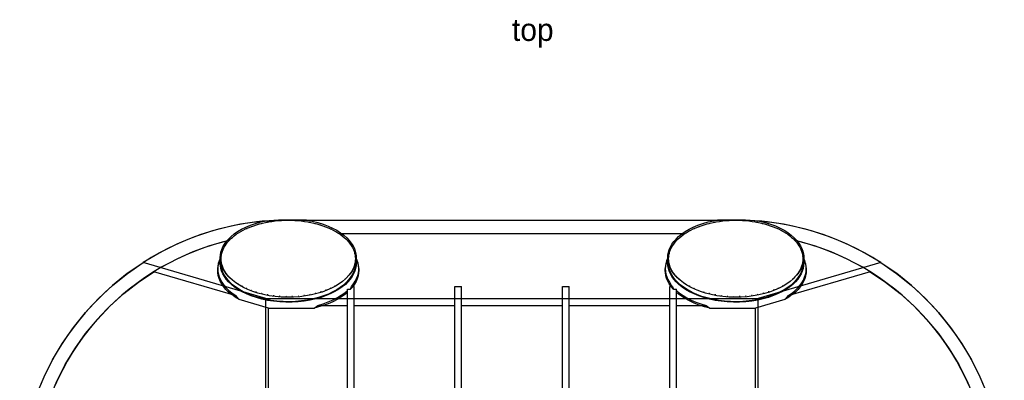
# Model space of a CAD drawing. Header units: millimetres. Extents: x -110 to 3644, y -116 to 106.
# Tile 3 of 10: x -110 to 110, y 24 to 105. Entities that reach past the tile are written whole.
import ezdxf

# ---------------------------------------------------------------- set-up
doc = ezdxf.new("R2010")
doc.units = ezdxf.units.MM
for name, color, linetype in [('HIDDEN', 8, 'Continuous'), ('LABELS', 2, 'Continuous'), ('VISIBLE', 7, 'Continuous')]:
    doc.layers.add(name, color=color, linetype=linetype)

msp = doc.modelspace()

# ---------------------------------------------------------------- linework, layer by layer
at = {"layer": 'HIDDEN'}
for points in [[(-50, 60), (-52.142, 59.962), (-54.28, 59.847), (-56.414, 59.656), (-58.539, 59.389), (-60.653, 59.047), (-62.754, 58.629), (-64.838, 58.136), (-66.904, 57.57), (-68.948, 56.93), (-70.968, 56.217), (-72.961, 55.433), (-74.925, 54.578), (-76.857, 53.654), (-78.755, 52.661), (-80.616, 51.601), (-82.438, 50.475), (-84.219, 49.285), (-85.957, 48.032), (-87.648, 46.718), (-89.292, 45.345), (-90.885, 43.914), (-92.426, 42.426), (-93.914, 40.885), (-95.345, 39.292), (-96.718, 37.648), (-98.032, 35.957), (-99.285, 34.219), (-100.475, 32.438), (-101.601, 30.616), (-102.661, 28.755), (-103.654, 26.857), (-104.578, 24.925), (-105.433, 22.961)], [(-50, 60), (50, 60)], [(105.433, 22.961), (104.578, 24.925), (103.654, 26.857), (102.661, 28.755), (101.601, 30.616), (100.475, 32.438), (99.285, 34.219), (98.032, 35.957), (96.718, 37.648), (95.345, 39.292), (93.914, 40.885), (92.426, 42.426), (90.885, 43.914), (89.292, 45.345), (87.648, 46.718), (85.957, 48.032), (84.219, 49.285), (82.438, 50.475), (80.616, 51.601), (78.755, 52.661), (76.857, 53.654), (74.925, 54.578), (72.961, 55.433), (70.968, 56.217), (68.948, 56.93), (66.904, 57.57), (64.838, 58.136), (62.754, 58.629), (60.653, 59.047), (58.539, 59.389), (56.414, 59.656), (54.28, 59.847), (52.142, 59.962), (50, 60)], [(-63.192, 55.445), (-64.753, 55.058), (-66.801, 54.468), (-68.826, 53.801), (-70.824, 53.06), (-72.794, 52.244), (-74.731, 51.355), (-76.634, 50.395), (-78.5, 49.363), (-80.326, 48.263), (-82.109, 47.096), (-83.848, 45.862), (-85.539, 44.564), (-87.18, 43.204), (-88.77, 41.784), (-90.305, 40.305), (-91.784, 38.77), (-93.204, 37.18), (-94.564, 35.539), (-95.862, 33.848), (-97.096, 32.109), (-98.263, 30.326), (-99.363, 28.5), (-100.395, 26.634), (-101.355, 24.731), (-102.244, 22.794)], [(-63.192, 55.445), (-63.847, 55.293), (-65.741, 54.783), (-67.617, 54.209), (-69.471, 53.571), (-71.303, 52.87), (-73.109, 52.105), (-74.888, 51.279), (-76.638, 50.393), (-78.356, 49.446), (-80.04, 48.442)], [(-38.691, 57), (38.691, 57)], [(102.244, 22.794), (101.355, 24.731), (100.395, 26.634), (99.363, 28.5), (98.263, 30.326), (97.096, 32.109), (95.862, 33.848), (94.564, 35.539), (93.204, 37.18), (91.784, 38.77), (90.305, 40.305), (88.77, 41.784), (87.18, 43.204), (85.539, 44.564), (83.848, 45.862), (82.109, 47.096), (80.326, 48.263), (78.5, 49.363), (76.634, 50.395), (74.731, 51.355), (72.794, 52.244), (70.824, 53.06), (68.826, 53.801), (66.801, 54.468), (64.753, 55.058), (63.192, 55.445)], [(80.04, 48.442), (78.356, 49.446), (76.638, 50.393), (74.888, 51.279), (73.109, 52.105), (71.303, 52.87), (69.471, 53.571), (67.617, 54.209), (65.741, 54.783), (63.847, 55.293), (63.192, 55.445)], [(-64.959, 51.952), (-65.199, 51.509), (-65.451, 50.892), (-65.625, 50.274), (-65.724, 49.658), (-65.744, 49.399), (-65.75, 49.14)], [(-65.75, 48.73), (-65.714, 49.344), (-65.604, 49.956), (-65.421, 50.566), (-65.163, 51.175), (-64.995, 51.476)], [(-65.2, 50.369), (-65.2, 51.598)], [(-65.2, 50.369), (-65.162, 50.983)], [(-65, 50.369), (-64.971, 50.845)], [(-64.973, 51.871), (-64.968, 51.884)], [(-34.25, 49.14), (-34.286, 49.753), (-34.396, 50.365), (-34.579, 50.976), (-34.837, 51.584), (-35.041, 51.949)], [(-35.032, 51.884), (-35.027, 51.871)], [(-35.028, 50.856), (-35.018, 50.791), (-35.005, 50.58), (-35, 50.369)], [(-35.005, 51.476), (-34.861, 51.222), (-34.593, 50.605), (-34.403, 49.987), (-34.29, 49.371), (-34.26, 49.051), (-34.25, 48.73)], [(-34.838, 50.983), (-34.8, 50.369)], [(-34.8, 51.598), (-34.8, 50.369)], [(35.041, 51.95), (34.812, 51.532), (34.557, 50.914), (34.38, 50.297), (34.278, 49.681), (34.25, 49.14)], [(34.25, 48.73), (34.286, 49.344), (34.396, 49.956), (34.579, 50.566), (34.837, 51.175), (35.005, 51.476)], [(34.8, 50.369), (34.8, 51.598)], [(34.8, 50.369), (34.838, 50.983)], [(35, 50.369), (35.029, 50.845)], [(35.027, 51.871), (35.032, 51.884)], [(65.75, 49.14), (65.714, 49.753), (65.604, 50.365), (65.421, 50.976), (65.163, 51.584), (64.959, 51.949)], [(64.968, 51.884), (64.973, 51.871)], [(64.972, 50.856), (64.982, 50.791), (64.995, 50.58), (65, 50.369)], [(64.994, 51.487), (65.038, 51.416), (65.332, 50.799), (65.546, 50.181), (65.683, 49.565), (65.733, 49.148), (65.75, 48.73)], [(65.162, 50.983), (65.2, 50.369)], [(65.2, 51.598), (65.2, 50.369)], [(-107, 0), (-106.85, 4.132), (-106.401, 8.242), (-105.655, 12.308), (-104.617, 16.31), (-103.291, 20.226), (-101.684, 24.036), (-99.806, 27.719), (-97.666, 31.257), (-95.275, 34.629), (-92.645, 37.82), (-89.792, 40.812), (-86.729, 43.589), (-83.473, 46.137), (-80.04, 48.442)], [(-61.638, 43.053), (-80.04, 48.442)], [(-65.75, 49.14), (-65.714, 48.527), (-65.604, 47.915), (-65.421, 47.304), (-65.163, 46.696), (-64.825, 46.09), (-64.407, 45.49), (-63.904, 44.897), (-63.315, 44.314), (-62.635, 43.747), (-61.638, 43.053)], [(-65.75, 48.73), (-65.75, 49.14)], [(-60.966, 42.246), (-61.848, 42.778), (-62.636, 43.338), (-63.329, 43.918), (-63.929, 44.514), (-64.437, 45.12), (-64.858, 45.733), (-65.193, 46.349), (-65.447, 46.967), (-65.623, 47.584), (-65.723, 48.2), (-65.75, 48.73)], [(-34.8, 50.369), (-34.836, 49.766), (-34.946, 49.165), (-35.129, 48.565), (-35.388, 47.968), (-35.725, 47.374), (-36.144, 46.784), (-36.647, 46.203), (-37.238, 45.633), (-37.919, 45.078), (-38.69, 44.544), (-39.553, 44.036), (-40.504, 43.561), (-41.542, 43.125), (-42.66, 42.734), (-43.852, 42.395), (-45.108, 42.114), (-46.417, 41.896), (-47.766, 41.745), (-49.141, 41.664), (-50.528, 41.656), (-51.911, 41.72), (-53.275, 41.855), (-54.605, 42.06), (-55.887, 42.331), (-57.108, 42.662), (-58.259, 43.05), (-59.329, 43.486), (-60.313, 43.964), (-61.206, 44.479), (-62.006, 45.022), (-62.71, 45.587), (-63.321, 46.17), (-63.84, 46.764), (-64.269, 47.365), (-64.613, 47.97), (-64.875, 48.577), (-65.059, 49.183), (-65.166, 49.788), (-65.192, 50.078), (-65.2, 50.369)], [(-35.004, 50.175), (-35.064, 49.576), (-35.197, 48.98), (-35.404, 48.385), (-35.688, 47.792), (-36.052, 47.203), (-36.498, 46.621), (-37.03, 46.047), (-37.65, 45.485), (-38.361, 44.942), (-39.162, 44.421), (-40.054, 43.928), (-41.034, 43.471), (-42.099, 43.056), (-43.241, 42.688), (-44.453, 42.375), (-45.724, 42.122), (-47.043, 41.934), (-48.397, 41.814), (-49.77, 41.766), (-51.148, 41.79), (-52.515, 41.887), (-53.856, 42.054), (-55.156, 42.289), (-56.402, 42.588), (-57.582, 42.945), (-58.687, 43.355), (-59.708, 43.81), (-60.64, 44.304), (-61.48, 44.831), (-62.225, 45.383), (-62.875, 45.954), (-63.432, 46.539), (-63.899, 47.134), (-64.279, 47.734), (-64.575, 48.336), (-64.791, 48.939), (-64.93, 49.541), (-64.996, 50.175)], [(-34.25, 48.73), (-34.286, 48.117), (-34.396, 47.505), (-34.579, 46.895), (-34.837, 46.286), (-35.175, 45.681), (-35.593, 45.08), (-36.062, 44.524)], [(-35.883, 45.134), (-35.406, 45.743), (-35.016, 46.358), (-34.709, 46.975), (-34.483, 47.592), (-34.334, 48.209), (-34.26, 48.825), (-34.25, 49.14)], [(-34.25, 48.73), (-34.25, 49.14)], [(34.25, 49.14), (34.286, 48.527), (34.396, 47.915), (34.579, 47.304), (34.837, 46.696), (35.175, 46.09), (35.593, 45.49), (35.883, 45.134)], [(34.25, 48.73), (34.25, 49.14)], [(36.062, 44.524), (35.555, 45.13), (35.136, 45.743), (34.802, 46.36), (34.549, 46.977), (34.375, 47.594), (34.276, 48.21), (34.25, 48.73)], [(65.2, 50.369), (65.164, 49.766), (65.054, 49.165), (64.871, 48.565), (64.612, 47.968), (64.275, 47.374), (63.856, 46.784), (63.353, 46.203), (62.762, 45.633), (62.081, 45.078), (61.31, 44.544), (60.447, 44.036), (59.496, 43.561), (58.458, 43.125), (57.34, 42.734), (56.148, 42.395), (54.892, 42.114), (53.583, 41.896), (52.234, 41.745), (50.859, 41.664), (49.472, 41.656), (48.089, 41.72), (46.725, 41.855), (45.395, 42.06), (44.113, 42.331), (42.892, 42.662), (41.741, 43.05), (40.671, 43.486), (39.687, 43.964), (38.794, 44.479), (37.994, 45.022), (37.29, 45.587), (36.679, 46.17), (36.16, 46.764), (35.731, 47.365), (35.387, 47.97), (35.125, 48.577), (34.941, 49.183), (34.834, 49.788), (34.808, 50.078), (34.8, 50.369)], [(64.996, 50.175), (64.936, 49.576), (64.803, 48.98), (64.596, 48.385), (64.312, 47.792), (63.948, 47.203), (63.502, 46.621), (62.97, 46.047), (62.35, 45.485), (61.639, 44.942), (60.838, 44.421), (59.946, 43.928), (58.966, 43.471), (57.901, 43.056), (56.759, 42.688), (55.547, 42.375), (54.276, 42.122), (52.957, 41.934), (51.603, 41.814), (50.23, 41.766), (48.852, 41.79), (47.485, 41.887), (46.144, 42.054), (44.844, 42.289), (43.598, 42.588), (42.418, 42.945), (41.313, 43.355), (40.292, 43.81), (39.36, 44.304), (38.52, 44.831), (37.775, 45.383), (37.125, 45.954), (36.568, 46.539), (36.101, 47.134), (35.721, 47.734), (35.425, 48.336), (35.209, 48.939), (35.07, 49.541), (35.004, 50.175)], [(65.75, 48.73), (65.714, 48.117), (65.604, 47.505), (65.421, 46.895), (65.163, 46.286), (64.825, 45.681), (64.407, 45.08), (63.904, 44.487), (63.315, 43.905), (62.635, 43.337), (61.865, 42.79), (60.966, 42.246)], [(61.638, 43.053), (62.449, 43.606), (63.166, 44.182), (63.789, 44.774), (64.32, 45.379), (64.762, 45.99), (65.118, 46.606), (65.391, 47.223), (65.586, 47.841), (65.705, 48.457), (65.75, 49.14)], [(80.04, 48.442), (61.638, 43.053)], [(65.75, 48.73), (65.75, 49.14)], [(80.04, 48.442), (83.473, 46.137), (86.729, 43.589), (89.792, 40.812), (92.645, 37.82), (95.275, 34.629), (97.666, 31.257), (99.806, 27.719), (101.684, 24.036), (103.291, 20.226), (104.617, 16.31), (105.655, 12.308), (106.401, 8.242), (106.85, 4.132), (107, 0)], [(-36.779, 47.297), (-37.205, 46.861), (-37.852, 46.304), (-38.59, 45.767), (-39.418, 45.254), (-40.337, 44.771), (-41.343, 44.326), (-42.431, 43.924), (-43.594, 43.572), (-44.825, 43.276), (-46.112, 43.042), (-47.443, 42.874), (-48.804, 42.775), (-50.181, 42.749), (-51.557, 42.795), (-52.918, 42.912), (-54.248, 43.1), (-55.533, 43.355), (-56.761, 43.672), (-57.919, 44.045), (-59, 44.469), (-59.995, 44.936), (-60.9, 45.441), (-61.711, 45.976), (-62.428, 46.534), (-63.05, 47.11), (-63.352, 47.432)], [(-36.648, 47.432), (-36.777, 47.299)], [(63.221, 47.297), (62.795, 46.861), (62.148, 46.304), (61.41, 45.767), (60.582, 45.254), (59.663, 44.771), (58.657, 44.326), (57.569, 43.924), (56.406, 43.572), (55.175, 43.276), (53.888, 43.042), (52.557, 42.874), (51.196, 42.775), (49.819, 42.749), (48.443, 42.795), (47.082, 42.912), (45.752, 43.1), (44.467, 43.355), (43.239, 43.672), (42.081, 44.045), (41, 44.469), (40.005, 44.936), (39.1, 45.441), (38.289, 45.976), (37.572, 46.534), (36.95, 47.11), (36.648, 47.432)], [(63.352, 47.432), (63.223, 47.299)], [(-43.417, 40.933), (-42.199, 41.292), (-41.056, 41.704), (-39.994, 42.163), (-39.021, 42.663), (-38.141, 43.195), (-37.354, 43.755), (-36.75, 44.256)], [(-36.75, 44.524), (-36.062, 44.524)], [(-36.75, -44.524), (-36.75, 44.524)], [(-36.062, 44.524), (-35.883, 45.134)], [(-35.883, 45.134), (-35.25, 45.134)], [(-35.25, -45.134), (-35.25, 45.134)], [(-12.75, 45.134), (-11.25, 45.134)], [(-12.75, -45.134), (-12.75, 45.134)], [(-11.25, -45.134), (-11.25, 45.134)], [(11.25, 45.134), (12.75, 45.134)], [(11.25, -45.134), (11.25, 45.134)], [(12.75, -45.134), (12.75, 45.134)], [(35.25, 45.134), (35.883, 45.134)], [(35.25, -45.134), (35.25, 45.134)], [(35.883, 45.134), (36.062, 44.524)], [(36.062, 44.524), (36.75, 44.524)], [(36.75, -44.524), (36.75, 44.524)], [(36.75, 44.256), (37.438, 43.691), (38.218, 43.145), (39.088, 42.626), (40.048, 42.138), (41.094, 41.689), (42.221, 41.285), (43.417, 40.933)], [(-60.966, 42.246), (-61.015, 42.3), (-61.064, 42.355), (-61.113, 42.411), (-61.162, 42.467), (-61.211, 42.523), (-61.259, 42.58), (-61.307, 42.637), (-61.355, 42.695), (-61.403, 42.754), (-61.45, 42.813), (-61.497, 42.872), (-61.544, 42.932), (-61.591, 42.992), (-61.638, 43.053)], [(-54.398, 40.323), (-60.966, 42.246)], [(-36.75, 43.847), (-37.438, 43.281), (-38.218, 42.736), (-39.088, 42.216), (-40.048, 41.729), (-41.094, 41.28), (-42.221, 40.875), (-43.424, 40.522), (-44.239, 40.323)], [(44.239, 40.323), (42.978, 40.644), (41.785, 41.023), (40.67, 41.452), (39.639, 41.926), (38.699, 42.438), (37.851, 42.981), (37.098, 43.549), (36.75, 43.847)], [(60.966, 42.246), (54.398, 40.323)], [(61.638, 43.053), (61.591, 42.992), (61.544, 42.932), (61.497, 42.872), (61.45, 42.813), (61.403, 42.754), (61.355, 42.695), (61.307, 42.637), (61.259, 42.58), (61.211, 42.523), (61.162, 42.467), (61.113, 42.411), (61.064, 42.355), (61.015, 42.3), (60.966, 42.246)], [(-54.398, -40.323), (-54.398, 40.323)], [(-54.398, 40.323), (-44.239, 40.323)], [(-44.239, 40.323), (-43.417, 40.933)], [(-43.417, 40.933), (-36.75, 40.933)], [(-35.25, 40.933), (-12.75, 40.933)], [(-11.25, 40.933), (11.25, 40.933)], [(12.75, 40.933), (35.25, 40.933)], [(36.75, 40.933), (43.417, 40.933)], [(43.417, 40.933), (44.239, 40.323)], [(44.239, 40.323), (54.398, 40.323)], [(54.398, -40.323), (54.398, 40.323)]]:
    msp.add_lwpolyline(points, dxfattribs=at)
at = {"layer": 'VISIBLE'}
for points in [[(-57.564, 59.521), (-59.591, 59.229), (-61.606, 58.867), (-63.608, 58.437), (-65.594, 57.938), (-67.562, 57.372), (-69.509, 56.74), (-71.433, 56.041), (-73.333, 55.277), (-75.206, 54.449), (-77.049, 53.557), (-78.86, 52.603), (-80.638, 51.588), (-82.381, 50.512)], [(-65.2, 51.598), (-65.164, 52.2), (-65.054, 52.801), (-64.871, 53.401), (-64.612, 53.998), (-64.275, 54.593), (-63.856, 55.182), (-63.353, 55.763), (-62.762, 56.334), (-62.081, 56.888), (-61.31, 57.422), (-60.447, 57.93), (-59.496, 58.405), (-58.458, 58.841), (-57.34, 59.232), (-56.148, 59.571), (-55.326, 59.763)], [(-55.326, 59.763), (-55.486, 59.749), (-55.646, 59.734), (-55.806, 59.718), (-55.966, 59.703), (-56.126, 59.686), (-56.286, 59.67), (-56.446, 59.653), (-56.606, 59.635), (-56.766, 59.617), (-56.926, 59.599), (-57.085, 59.58), (-57.245, 59.561), (-57.405, 59.541), (-57.564, 59.521)], [(-55.74, 59.3), (-55.053, 59.452)], [(-55.326, 59.763), (-53.145, 59.918), (-51.004, 59.992), (-50.503, 59.998), (-50, 60)], [(-55.053, 59.452), (-54.354, 59.585)], [(-54.79, 59.502), (-54.694, 59.523), (-54.599, 59.538)], [(-54.354, 59.585), (-53.645, 59.698)], [(-53.645, 59.698), (-52.926, 59.79)], [(-53.465, 59.721), (-53.389, 59.733), (-53.283, 59.744)], [(-52.926, 59.79), (-52.201, 59.862)], [(-52.201, 59.862), (-51.47, 59.914)], [(-52.095, 59.87), (-52.045, 59.875), (-51.95, 59.88)], [(-51.47, 59.914), (-50.736, 59.945)], [(-50.736, 59.945), (-50, 59.955)], [(-50.696, 59.946), (-50.676, 59.947), (-50.623, 59.947)], [(-45.946, 60), (-46.229, 60), (-46.514, 60), (-46.799, 60), (-47.087, 60), (-47.375, 60), (-47.664, 60), (-47.954, 60), (-48.245, 60), (-48.537, 60), (-48.829, 60), (-49.121, 60), (-49.414, 60), (-49.707, 60), (-50, 60)], [(-50, 59.955), (-49.264, 59.945)], [(-49.332, 59.946), (-49.298, 59.946), (-49.286, 59.945)], [(-49.264, 59.945), (-48.53, 59.914)], [(-48.53, 59.914), (-47.799, 59.862)], [(-48.012, 59.877), (-47.926, 59.873), (-47.885, 59.868)], [(-47.799, 59.862), (-47.074, 59.79)], [(-47.074, 59.79), (-46.355, 59.698)], [(-46.679, 59.739), (-46.575, 59.728), (-46.508, 59.717)], [(-46.355, 59.698), (-45.646, 59.585)], [(-45.946, 60), (45.946, 60)], [(-45.946, 60), (-44.642, 59.756), (-43.394, 59.449), (-42.213, 59.085), (-41.108, 58.668), (-40.087, 58.207), (-39.155, 57.706), (-38.317, 57.174), (-37.573, 56.618), (-36.923, 56.042), (-36.366, 55.452), (-35.9, 54.853), (-35.52, 54.249), (-35.224, 53.643), (-35.008, 53.037), (-34.87, 52.431), (-34.817, 52.015), (-34.8, 51.598)], [(-45.646, 59.585), (-44.947, 59.452)], [(-45.36, 59.531), (-45.26, 59.515), (-45.173, 59.495)], [(-44.947, 59.452), (-44.26, 59.3)], [(34.8, 51.598), (34.836, 52.2), (34.946, 52.801), (35.129, 53.401), (35.388, 53.998), (35.725, 54.593), (36.144, 55.182), (36.647, 55.763), (37.238, 56.334), (37.919, 56.888), (38.69, 57.422), (39.553, 57.93), (40.504, 58.405), (41.542, 58.841), (42.66, 59.232), (43.852, 59.571), (45.108, 59.852), (45.946, 60)], [(44.26, 59.3), (44.947, 59.452)], [(44.947, 59.452), (45.646, 59.585)], [(45.21, 59.502), (45.306, 59.523), (45.401, 59.538)], [(45.646, 59.585), (46.355, 59.698)], [(50, 60), (49.707, 60), (49.414, 60), (49.121, 60), (48.829, 60), (48.537, 60), (48.245, 60), (47.954, 60), (47.664, 60), (47.375, 60), (47.087, 60), (46.799, 60), (46.514, 60), (46.229, 60), (45.946, 60)], [(46.355, 59.698), (47.074, 59.79)], [(46.535, 59.721), (46.611, 59.733), (46.717, 59.744)], [(47.074, 59.79), (47.799, 59.862)], [(47.799, 59.862), (48.53, 59.914)], [(47.905, 59.87), (47.955, 59.875), (48.05, 59.88)], [(48.53, 59.914), (49.264, 59.945)], [(49.264, 59.945), (50, 59.955)], [(49.304, 59.946), (49.324, 59.947), (49.377, 59.947)], [(50, 60), (52.07, 59.964), (54.099, 59.86), (54.722, 59.814), (55.326, 59.763)], [(50, 59.955), (50.736, 59.945)], [(50.668, 59.946), (50.702, 59.946), (50.714, 59.945)], [(50.736, 59.945), (51.47, 59.914)], [(51.47, 59.914), (52.201, 59.862)], [(51.988, 59.877), (52.074, 59.873), (52.115, 59.868)], [(52.201, 59.862), (52.926, 59.79)], [(52.926, 59.79), (53.645, 59.698)], [(53.321, 59.739), (53.425, 59.728), (53.492, 59.717)], [(53.645, 59.698), (54.354, 59.585)], [(54.354, 59.585), (55.053, 59.452)], [(54.64, 59.531), (54.74, 59.515), (54.827, 59.495)], [(55.053, 59.452), (55.74, 59.3)], [(57.564, 59.521), (57.405, 59.541), (57.245, 59.561), (57.085, 59.58), (56.926, 59.599), (56.766, 59.617), (56.606, 59.635), (56.446, 59.653), (56.286, 59.67), (56.126, 59.686), (55.966, 59.703), (55.806, 59.718), (55.646, 59.734), (55.486, 59.749), (55.326, 59.763)], [(55.326, 59.763), (56.576, 59.458), (57.759, 59.095), (58.866, 58.679), (59.889, 58.219), (60.823, 57.719), (61.664, 57.188), (62.41, 56.632), (63.062, 56.056), (63.621, 55.467), (64.09, 54.868), (64.471, 54.265), (64.769, 53.658), (64.987, 53.052), (65.128, 52.446), (65.182, 52.022), (65.2, 51.598)], [(82.381, 50.512), (80.638, 51.588), (78.86, 52.603), (77.049, 53.557), (75.206, 54.449), (73.333, 55.277), (71.433, 56.041), (69.509, 56.74), (67.562, 57.372), (65.594, 57.938), (63.608, 58.437), (61.606, 58.867), (59.591, 59.229), (57.564, 59.521)], [(-61.114, 57.13), (-60.607, 57.435)], [(-60.607, 57.435), (-60.073, 57.727)], [(-60.331, 57.586), (-60.245, 57.636), (-60.186, 57.665)], [(-60.073, 57.727), (-59.516, 58.002)], [(-59.516, 58.002), (-58.935, 58.262)], [(-59.362, 58.071), (-59.293, 58.105), (-59.199, 58.144)], [(-58.935, 58.262), (-58.334, 58.505)], [(-58.334, 58.505), (-57.712, 58.731)], [(-58.282, 58.524), (-58.255, 58.535), (-58.187, 58.559)], [(-57.712, 58.731), (-57.071, 58.94)], [(-57.197, 58.898), (-57.138, 58.919), (-57.114, 58.925)], [(-57.071, 58.94), (-56.413, 59.129)], [(-56.413, 59.129), (-55.74, 59.3)], [(-56.047, 59.222), (-55.947, 59.25), (-55.881, 59.265)], [(-44.26, 59.3), (-43.587, 59.129)], [(-44.075, 59.253), (-43.995, 59.236), (-43.897, 59.208)], [(-43.587, 59.129), (-42.929, 58.94)], [(-42.929, 58.94), (-42.288, 58.731)], [(-42.838, 58.91), (-42.793, 58.897), (-42.707, 58.867)], [(-42.288, 58.731), (-41.666, 58.505)], [(-41.666, 58.505), (-41.065, 58.262)], [(-41.664, 58.504), (-41.662, 58.504), (-41.658, 58.502)], [(-41.065, 58.262), (-40.484, 58.002)], [(-40.699, 58.099), (-40.613, 58.063), (-40.571, 58.041)], [(-40.484, 58.002), (-39.927, 57.727)], [(-39.927, 57.727), (-39.393, 57.435)], [(-39.733, 57.621), (-39.652, 57.58), (-39.578, 57.536)], [(-39.393, 57.435), (-38.886, 57.13)], [(38.886, 57.13), (39.393, 57.435)], [(39.393, 57.435), (39.927, 57.727)], [(39.669, 57.586), (39.755, 57.636), (39.814, 57.665)], [(39.927, 57.727), (40.484, 58.002)], [(40.484, 58.002), (41.065, 58.262)], [(40.638, 58.071), (40.707, 58.105), (40.801, 58.144)], [(41.065, 58.262), (41.666, 58.505)], [(41.666, 58.505), (42.288, 58.731)], [(41.718, 58.524), (41.745, 58.535), (41.813, 58.559)], [(42.288, 58.731), (42.929, 58.94)], [(42.803, 58.898), (42.862, 58.919), (42.886, 58.925)], [(42.929, 58.94), (43.587, 59.129)], [(43.587, 59.129), (44.26, 59.3)], [(43.953, 59.222), (44.053, 59.25), (44.119, 59.265)], [(55.74, 59.3), (56.413, 59.129)], [(55.925, 59.253), (56.005, 59.236), (56.103, 59.208)], [(56.413, 59.129), (57.071, 58.94)], [(57.071, 58.94), (57.712, 58.731)], [(57.162, 58.91), (57.207, 58.897), (57.293, 58.867)], [(57.712, 58.731), (58.334, 58.505)], [(58.334, 58.505), (58.935, 58.262)], [(58.336, 58.504), (58.338, 58.504), (58.342, 58.502)], [(58.935, 58.262), (59.516, 58.002)], [(59.301, 58.099), (59.387, 58.063), (59.429, 58.041)], [(59.516, 58.002), (60.073, 57.727)], [(60.073, 57.727), (60.607, 57.435)], [(60.267, 57.621), (60.348, 57.58), (60.422, 57.536)], [(60.607, 57.435), (61.114, 57.13)], [(-63.858, 54.644), (-63.56, 55.03)], [(-63.56, 55.03), (-63.229, 55.407)], [(-63.229, 55.407), (-62.866, 55.775)], [(-63.179, 55.458), (-63.152, 55.489), (-63.087, 55.551)], [(-62.866, 55.775), (-62.472, 56.132)], [(-62.625, 55.993), (-62.561, 56.055), (-62.527, 56.082)], [(-62.472, 56.132), (-62.048, 56.477)], [(-62.048, 56.477), (-61.595, 56.81)], [(-61.934, 56.561), (-61.879, 56.605), (-61.8, 56.66)], [(-61.595, 56.81), (-61.114, 57.13)], [(-61.11, 57.132), (-61.108, 57.134), (-61.098, 57.14)], [(-38.886, 57.13), (-38.405, 56.81)], [(-38.819, 57.086), (-38.782, 57.063), (-38.711, 57.013)], [(-38.405, 56.81), (-37.952, 56.477)], [(-38.062, 56.558), (-38.007, 56.519), (-37.987, 56.503)], [(-37.952, 56.477), (-37.528, 56.132)], [(-37.528, 56.132), (-37.134, 55.775)], [(-37.39, 56.007), (-37.326, 55.953), (-37.268, 55.896)], [(-37.134, 55.775), (-36.771, 55.407)], [(-36.771, 55.407), (-36.44, 55.03)], [(-36.752, 55.385), (-36.738, 55.372), (-36.701, 55.328)], [(-36.44, 55.03), (-36.142, 54.644)], [(36.142, 54.644), (36.44, 55.03)], [(36.44, 55.03), (36.771, 55.407)], [(36.771, 55.407), (37.134, 55.775)], [(36.821, 55.458), (36.848, 55.489), (36.913, 55.551)], [(37.134, 55.775), (37.528, 56.132)], [(37.375, 55.993), (37.439, 56.055), (37.473, 56.082)], [(37.528, 56.132), (37.952, 56.477)], [(37.952, 56.477), (38.405, 56.81)], [(38.066, 56.561), (38.121, 56.605), (38.2, 56.66)], [(38.405, 56.81), (38.886, 57.13)], [(38.89, 57.132), (38.892, 57.134), (38.902, 57.14)], [(61.114, 57.13), (61.595, 56.81)], [(61.181, 57.086), (61.218, 57.063), (61.289, 57.013)], [(61.595, 56.81), (62.048, 56.477)], [(61.938, 56.558), (61.993, 56.519), (62.013, 56.503)], [(62.048, 56.477), (62.472, 56.132)], [(62.472, 56.132), (62.866, 55.775)], [(62.61, 56.007), (62.674, 55.953), (62.732, 55.896)], [(62.866, 55.775), (63.229, 55.407)], [(63.229, 55.407), (63.56, 55.03)], [(63.248, 55.385), (63.262, 55.372), (63.299, 55.328)], [(63.56, 55.03), (63.858, 54.644)], [(-64.838, 52.614), (-64.712, 53.03)], [(-64.712, 53.03), (-64.55, 53.442)], [(-64.685, 53.099), (-64.671, 53.143), (-64.636, 53.225)], [(-64.55, 53.442), (-64.354, 53.849)], [(-64.448, 53.655), (-64.412, 53.737), (-64.388, 53.779)], [(-64.354, 53.849), (-64.123, 54.25)], [(-64.123, 54.25), (-63.858, 54.644)], [(-64.092, 54.297), (-64.075, 54.327), (-64.025, 54.396)], [(-63.709, 54.837), (-63.656, 54.912), (-63.619, 54.954)], [(-36.3, 54.849), (-36.242, 54.78), (-36.209, 54.731)], [(-36.142, 54.644), (-35.877, 54.25)], [(-35.877, 54.25), (-35.646, 53.849)], [(-35.852, 54.207), (-35.835, 54.182), (-35.798, 54.113)], [(-35.646, 53.849), (-35.45, 53.442)], [(-35.553, 53.657), (-35.512, 53.58), (-35.491, 53.529)], [(-35.45, 53.442), (-35.288, 53.03)], [(-35.288, 53.03), (-35.162, 52.614)], [(-35.278, 52.998), (-35.27, 52.977), (-35.252, 52.911)], [(35.162, 52.614), (35.288, 53.03)], [(35.288, 53.03), (35.45, 53.442)], [(35.315, 53.099), (35.329, 53.143), (35.364, 53.225)], [(35.45, 53.442), (35.646, 53.849)], [(35.552, 53.655), (35.588, 53.737), (35.612, 53.779)], [(35.646, 53.849), (35.877, 54.25)], [(35.877, 54.25), (36.142, 54.644)], [(35.908, 54.297), (35.925, 54.327), (35.975, 54.396)], [(36.291, 54.837), (36.344, 54.912), (36.381, 54.954)], [(63.7, 54.849), (63.758, 54.78), (63.791, 54.731)], [(63.858, 54.644), (64.123, 54.25)], [(64.123, 54.25), (64.354, 53.849)], [(64.148, 54.207), (64.165, 54.182), (64.202, 54.113)], [(64.354, 53.849), (64.55, 53.442)], [(64.447, 53.657), (64.488, 53.58), (64.509, 53.529)], [(64.55, 53.442), (64.712, 53.03)], [(64.712, 53.03), (64.838, 52.614)], [(64.722, 52.998), (64.73, 52.977), (64.748, 52.911)], [(-63.263, 47.344), (-63.321, 47.398), (-63.84, 47.992), (-64.269, 48.593), (-64.613, 49.199), (-64.875, 49.805), (-65.059, 50.412), (-65.166, 51.017), (-65.192, 51.307), (-65.2, 51.598)], [(-65.162, 50.983), (-65.087, 51.428), (-64.973, 51.871)], [(-65, 51.352), (-64.982, 51.774)], [(-64.985, 50.992), (-64.99, 51.032), (-65, 51.352)], [(-65, 51.352), (-65, 51.352)], [(-65, 50.369), (-65, 51.352)], [(-64.982, 50.93), (-65, 51.352)], [(-64.982, 51.774), (-64.928, 52.195)], [(-64.928, 50.508), (-64.982, 50.93)], [(-64.968, 51.885), (-64.964, 51.95), (-64.949, 52.032)], [(-64.928, 52.195), (-64.838, 52.614)], [(-64.868, 52.472), (-64.854, 52.548), (-64.846, 52.574)], [(-34.8, 51.598), (-34.836, 50.995), (-34.946, 50.394), (-35.129, 49.794), (-35.388, 49.197), (-35.725, 48.602), (-36.144, 48.013), (-36.647, 47.432), (-36.726, 47.356)], [(-35.162, 52.614), (-35.072, 52.195)], [(-35.128, 52.454), (-35.106, 52.375), (-35.097, 52.309)], [(-35.072, 52.195), (-35.018, 51.774)], [(-35.018, 50.93), (-35.072, 50.508)], [(-35.032, 50.818), (-35.036, 50.753), (-35.051, 50.672)], [(-35.027, 51.871), (-34.913, 51.428), (-34.838, 50.983)], [(-35.018, 51.774), (-35.018, 51.774), (-35.005, 51.563), (-35, 51.352)], [(-35.018, 51.774), (-35, 51.352)], [(-35, 51.352), (-35.018, 50.93)], [(-35, 51.352), (-35, 50.369)], [(36.742, 47.339), (36.679, 47.398), (36.16, 47.992), (35.731, 48.593), (35.387, 49.199), (35.125, 49.805), (34.941, 50.412), (34.834, 51.017), (34.808, 51.307), (34.8, 51.598)], [(34.838, 50.983), (34.913, 51.428), (35.027, 51.871)], [(35, 51.352), (35.018, 51.774)], [(35.015, 50.992), (35.01, 51.032), (35, 51.352)], [(35, 51.352), (35, 51.352)], [(35, 50.369), (35, 51.352)], [(35.018, 50.93), (35, 51.352)], [(35.018, 51.774), (35.072, 52.195)], [(35.072, 50.508), (35.018, 50.93)], [(35.032, 51.885), (35.036, 51.95), (35.051, 52.032)], [(35.072, 52.195), (35.162, 52.614)], [(35.132, 52.472), (35.146, 52.548), (35.154, 52.574)], [(65.2, 51.598), (65.164, 50.995), (65.054, 50.394), (64.871, 49.794), (64.612, 49.197), (64.275, 48.602), (63.856, 48.013), (63.353, 47.432), (63.274, 47.356)], [(64.838, 52.614), (64.928, 52.195)], [(64.872, 52.454), (64.894, 52.375), (64.903, 52.309)], [(64.928, 52.195), (64.982, 51.774)], [(64.982, 50.93), (64.928, 50.508)], [(64.968, 50.818), (64.964, 50.753), (64.949, 50.672)], [(64.973, 51.871), (65.087, 51.428), (65.162, 50.983)], [(64.982, 51.774), (64.982, 51.774), (64.995, 51.563), (65, 51.352)], [(64.982, 51.774), (65, 51.352)], [(65, 51.352), (64.982, 50.93)], [(65, 51.352), (65, 50.369)], [(-110, 0), (-109.847, 4.285), (-109.388, 8.549), (-108.626, 12.768), (-107.564, 16.923), (-106.208, 20.991), (-104.566, 24.952), (-102.644, 28.785), (-100.454, 32.471), (-98.006, 35.992), (-95.313, 39.329), (-92.388, 42.465), (-89.247, 45.383), (-85.906, 48.071), (-82.381, 50.512)], [(-55, 42.495), (-82.381, 50.512)], [(-64.996, 50.175), (-65, 50.369)], [(-64.838, 50.089), (-64.928, 50.508)], [(-64.894, 50.353), (-64.914, 50.431), (-64.918, 50.462)], [(-64.712, 49.673), (-64.838, 50.089)], [(-64.742, 49.772), (-64.763, 49.829), (-64.784, 49.911)], [(-64.55, 49.261), (-64.712, 49.673)], [(-64.354, 48.854), (-64.55, 49.261)], [(-64.51, 49.178), (-64.535, 49.226), (-64.54, 49.24)], [(-64.123, 48.453), (-64.354, 48.854)], [(-64.188, 48.566), (-64.226, 48.624), (-64.264, 48.698)], [(-63.858, 48.059), (-64.123, 48.453)], [(-35.877, 48.453), (-36.142, 48.059)], [(-35.908, 48.407), (-35.925, 48.377), (-35.975, 48.308)], [(-35.646, 48.854), (-35.877, 48.453)], [(-35.45, 49.261), (-35.646, 48.854)], [(-35.552, 49.049), (-35.588, 48.967), (-35.612, 48.925)], [(-35.288, 49.673), (-35.45, 49.261)], [(-35.315, 49.604), (-35.329, 49.56), (-35.364, 49.479)], [(-35.162, 50.089), (-35.288, 49.673)], [(-35.072, 50.508), (-35.162, 50.089)], [(-35.132, 50.232), (-35.146, 50.156), (-35.154, 50.13)], [(-35, 50.369), (-35.004, 50.175)], [(35.004, 50.175), (35, 50.369)], [(35.162, 50.089), (35.072, 50.508)], [(35.106, 50.353), (35.086, 50.431), (35.082, 50.462)], [(35.288, 49.673), (35.162, 50.089)], [(35.258, 49.772), (35.237, 49.829), (35.216, 49.911)], [(35.45, 49.261), (35.288, 49.673)], [(35.646, 48.854), (35.45, 49.261)], [(35.49, 49.178), (35.465, 49.226), (35.46, 49.24)], [(35.877, 48.453), (35.646, 48.854)], [(35.812, 48.566), (35.774, 48.624), (35.736, 48.698)], [(36.142, 48.059), (35.877, 48.453)], [(82.381, 50.512), (55, 42.495)], [(64.123, 48.453), (63.858, 48.059)], [(64.092, 48.407), (64.075, 48.377), (64.025, 48.308)], [(64.354, 48.854), (64.123, 48.453)], [(64.55, 49.261), (64.354, 48.854)], [(64.448, 49.049), (64.412, 48.967), (64.388, 48.925)], [(64.712, 49.673), (64.55, 49.261)], [(64.685, 49.604), (64.671, 49.56), (64.636, 49.479)], [(64.838, 50.089), (64.712, 49.673)], [(64.928, 50.508), (64.838, 50.089)], [(64.868, 50.232), (64.854, 50.156), (64.846, 50.13)], [(65, 50.369), (64.996, 50.175)], [(82.381, 50.512), (85.906, 48.071), (89.247, 45.383), (92.388, 42.465), (95.313, 39.329), (98.006, 35.992), (100.454, 32.471), (102.644, 28.785), (104.566, 24.952), (106.208, 20.991), (107.564, 16.923), (108.626, 12.768), (109.388, 8.549), (109.847, 4.285), (110, 0)], [(-63.56, 47.673), (-63.858, 48.059)], [(-63.799, 47.982), (-63.833, 48.025), (-63.842, 48.038)], [(-63.352, 47.432), (-63.443, 47.543)], [(-62.617, 46.741), (-62.71, 46.816), (-62.765, 46.868)], [(-61.949, 46.212), (-62.006, 46.25), (-62.071, 46.303)], [(-37.827, 46.381), (-37.919, 46.307), (-37.96, 46.278)], [(-37.193, 46.905), (-37.238, 46.861), (-37.342, 46.777)], [(-36.501, 47.606), (-36.648, 47.432)], [(-36.142, 48.059), (-36.44, 47.673)], [(-36.291, 47.866), (-36.344, 47.792), (-36.396, 47.731)], [(36.44, 47.673), (36.142, 48.059)], [(36.201, 47.982), (36.167, 48.025), (36.158, 48.038)], [(36.648, 47.432), (36.555, 47.546)], [(37.377, 46.746), (37.29, 46.816), (37.241, 46.863)], [(38.052, 46.211), (37.994, 46.25), (37.929, 46.303)], [(62.167, 46.377), (62.081, 46.307), (62.043, 46.281)], [(62.807, 46.905), (62.762, 46.861), (62.658, 46.777)], [(63.499, 47.606), (63.352, 47.432)], [(63.858, 48.059), (63.56, 47.673)], [(63.709, 47.866), (63.656, 47.792), (63.604, 47.731)], [(-61.144, 45.671), (-61.206, 45.707), (-61.3, 45.771)], [(-60.196, 45.136), (-60.313, 45.193), (-60.401, 45.243)], [(-59.226, 44.673), (-59.329, 44.714), (-59.377, 44.738)], [(-58.22, 44.265), (-58.259, 44.278), (-58.318, 44.303)], [(-41.418, 44.406), (-41.542, 44.354), (-41.635, 44.321)], [(-40.419, 44.833), (-40.504, 44.79), (-40.538, 44.776)], [(-39.504, 45.294), (-39.553, 45.265), (-39.667, 45.208)], [(-38.607, 45.831), (-38.69, 45.773), (-38.792, 45.713)], [(38.857, 45.671), (38.794, 45.707), (38.696, 45.774)], [(39.801, 45.138), (39.687, 45.193), (39.603, 45.241)], [(40.78, 44.67), (40.671, 44.714), (40.618, 44.74)], [(41.78, 44.265), (41.741, 44.278), (41.682, 44.303)], [(58.587, 44.408), (58.458, 44.354), (58.364, 44.321)], [(59.578, 44.831), (59.496, 44.79), (59.462, 44.776)], [(60.496, 45.294), (60.447, 45.265), (60.337, 45.21)], [(61.393, 45.831), (61.31, 45.773), (61.208, 45.713)], [(-57.052, 43.876), (-57.108, 43.891), (-57.223, 43.93)], [(-55.797, 43.541), (-55.887, 43.559), (-56.006, 43.592)], [(-55, 42.495), (55, 42.495)], [(-55, -42.495), (-55, 42.495)], [(-54.491, 43.271), (-54.605, 43.289), (-54.733, 43.316)], [(-53.152, 43.072), (-53.275, 43.084), (-53.377, 43.1)], [(-51.776, 42.942), (-51.911, 42.948), (-52.014, 42.959)], [(-50.401, 42.885), (-50.528, 42.884), (-50.602, 42.888)], [(-49.01, 42.901), (-49.141, 42.893), (-49.211, 42.893)], [(-47.671, 42.984), (-47.766, 42.974), (-47.802, 42.972)], [(-46.356, 43.135), (-46.417, 43.125), (-46.496, 43.116)], [(-45.062, 43.353), (-45.108, 43.343), (-45.211, 43.326)], [(-43.773, 43.647), (-43.852, 43.624), (-43.985, 43.594)], [(-42.565, 43.996), (-42.66, 43.963), (-42.769, 43.932)], [(42.953, 43.874), (42.892, 43.891), (42.77, 43.932)], [(44.198, 43.542), (44.113, 43.559), (43.998, 43.591)], [(45.509, 43.271), (45.395, 43.289), (45.267, 43.316)], [(46.839, 43.073), (46.725, 43.084), (46.63, 43.099)], [(48.229, 42.942), (48.089, 42.948), (47.984, 42.959)], [(49.588, 42.885), (49.472, 42.884), (49.405, 42.888)], [(50.99, 42.901), (50.859, 42.893), (50.789, 42.893)], [(52.318, 42.983), (52.234, 42.974), (52.203, 42.972)], [(53.644, 43.135), (53.583, 43.125), (53.504, 43.116)], [(54.932, 43.352), (54.892, 43.343), (54.798, 43.327)], [(55, -42.495), (55, 42.495)], [(56.232, 43.648), (56.148, 43.624), (56.01, 43.593)], [(57.437, 43.997), (57.34, 43.963), (57.226, 43.931)]]:
    msp.add_lwpolyline(points, dxfattribs=at)

# ---------------------------------------------------------------- texts
at = {"layer": 'LABELS'}
msp.add_text('top', height=5, dxfattribs=at).set_placement((0, 100))

doc.saveas('drawing.dxf')
